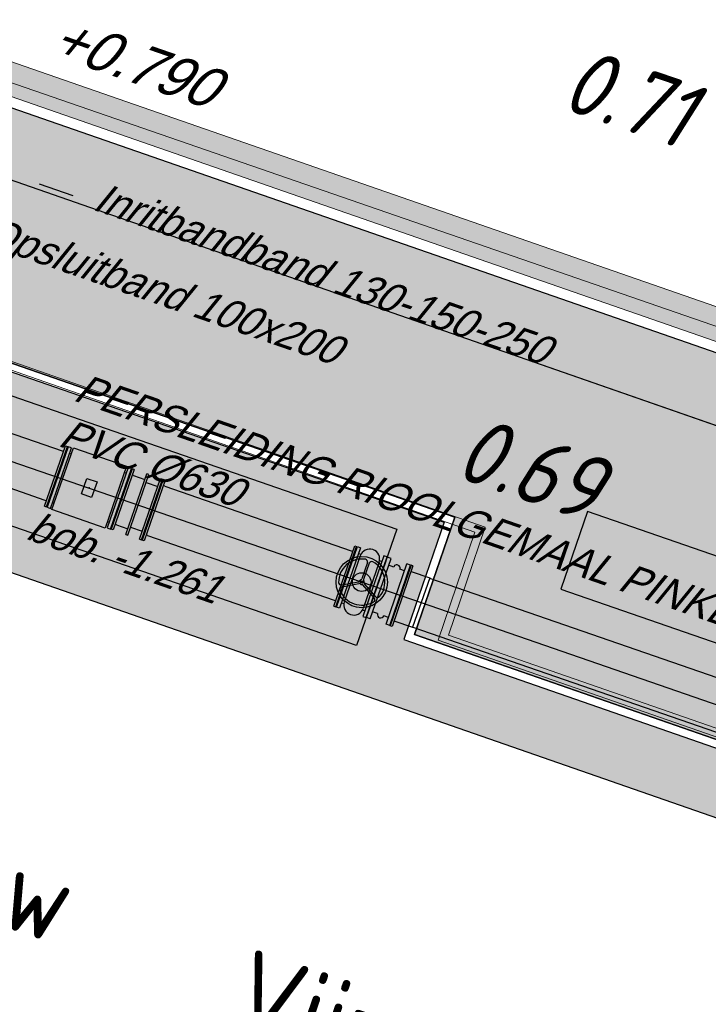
# Model space of a CAD drawing. Header units: metres. Extents: x 128615 to 129083, y 455669 to 456034.
# Tile 120 of 158: x 128913.52 to 128921.9, y 455819.83 to 455831.82. Entities that reach past the tile are written whole.
import ezdxf
from ezdxf.lldxf.tags import DXFTag

# ---------------------------------------------------------------- set-up
doc = ezdxf.new("R2010")
doc.units = ezdxf.units.M
for name, color, linetype, lineweight in [('B-WE-OG-HOOGTELIJN-G', 7, 'Continuous', 18), ('B-XX-GR-HAAG-G', 90, 'GR-HAAG1', 13), ('B-XX-VH-BESTRATING-V', 1, 'Continuous', 18), ('X-XX-AL-T25', 7, 'Continuous', 25)]:
    doc.layers.add(name, color=color, linetype=linetype, lineweight=lineweight)
for name, color, linetype in [('B-XX-GR-GRAS-G', 90, 'Continuous'), ('B-XX-GR-KRUIDEN-G', 98, 'Continuous'), ('B-XX-OG-BEBOUWING-G', 1, 'Continuous'), ('B-XX-RI-AWZI_PERSLEIDING-G_HDSR', 142, 'HDSR_Persleiding'), ('B-XX-RI-AWZI_PERSLEIDING-T25_HDSR', 7, 'Continuous'), ('B-XX-VH-BESTRATING-T25', 7, 'Continuous'), ('B-XX-VH-KANTVERHARDING-G', 60, 'Continuous')]:
    doc.layers.add(name, color=color, linetype=linetype)
doc.styles.add('ISO', font='Iso.shx', dxfattribs={"height": 50})
doc.styles.get("Standard").update_dxf_attribs({"font": 'arial.ttf'})
doc.styles.add('TAUW-ISOCP', font='tcb_isocp.shx')
doc.styles.add('tcb_isocp', font='tcb_isocp.shx')
doc.linetypes.add('GR-HAAG1', pattern='A,6,[176,NLCS.SHX,S=0.125,R=0,X=0,Y=0],-2', length=8)
tags = doc.linetypes.add('HDSR_Persleiding', pattern='A,25,-2,["P",Standard,S=1.5,R=0,X=0,Y=-0.75],-4', length=31).pattern_tags.tags
tags[6] = DXFTag(74, 10)

# ---------------------------------------------------------------- blocks, each defined once
blk = doc.blocks.new('_PETV600')
at = {"color": 0}
for p, q in [((5, 390), (5, -390)), ((30, 390), (5, 390)), ((30, 390), (29.99999999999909, -390)), ((0, 341), (9.094947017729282e-13, -341)), ((30, 317.5), (270, 317.5)), ((49.99999999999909, 317.5), (29.99999999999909, 317.5)), ((270, 317.5), (270, -317.5)), ((29.99999999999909, -317.5), (270, -317.5)), ((49.99999999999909, -317.5), (29.99999999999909, -317.5)), ((29.99999999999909, -390), (5, -390))]:
    blk.add_line(p, q, dxfattribs=at)
blk.add_point((0, 0), dxfattribs=at)
blk = doc.blocks.new('FNW600')
at = {"linetype": 'Continuous'}
blk.add_line((-341.0000000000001, 0), (341, 0), dxfattribs=at)
blk.add_lwpolyline([(390, 45), (-390, 45), (-390, 4), (390, 4)], close=True, dxfattribs=at)
blk = doc.blocks.new('meAF600T')
for p, q in [((45, 317.4999999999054), (75.18616238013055, 317.4999999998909)), ((73.34242446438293, 296.3999999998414), (73.34242446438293, -296.4000000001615)), ((314.8138376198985, 317.499999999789), (345.0000000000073, 317.4999999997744)), ((316.6575755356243, 296.3999999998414), (316.6575755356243, -296.4000000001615)), ((45, -317.5000000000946), (75.186162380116, -317.5000000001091)), ((314.813837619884, -317.500000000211), (345.0000000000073, -317.5000000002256))]:
    blk.add_line(p, q)
at = {"color": 251, "linetype": 'Continuous'}
for p, q in [((183.3000000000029, 245.8856441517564), (183.3000000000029, 36.68459419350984)), ((206.7000000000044, 245.8856441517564), (206.7000000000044, 36.68459419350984)), ((-23.79321426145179, -112.8103248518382), (157.3802095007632, -8.209799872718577)), ((-12.0932142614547, -133.0753193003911), (169.0802095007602, -28.47479432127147)), ((402.093214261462, -133.0753193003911), (220.919790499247, -28.47479432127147)), ((413.7932142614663, -112.8103248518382), (232.6197904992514, -8.209799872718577))]:
    blk.add_line(p, q, dxfattribs=at)
at = {"color": 251}
blk.add_circle((195.0000000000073, -1.527951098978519e-10), 312, dxfattribs=at)
blk.add_circle((195.0000000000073, -1.527951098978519e-10), 113.8483391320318)
at = {"color": 251, "linetype": 'Continuous'}
blk.add_circle((195.0000000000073, -1.527951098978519e-10), 12.92899503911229, dxfattribs=at)
for centre, start, end in [((195.0000000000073, 296.3999999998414), 0, 180), ((195.0000000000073, -296.4000000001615), 180, 0)]:
    blk.add_arc(centre, 121.6575755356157, start, end)
at = {"color": 251}
for centre, radius, start, end in [((195.0000000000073, -1.527951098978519e-10), 280.8, 99.8968534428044, 200.1031465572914), ((152.1000000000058, 245.8856441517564), 31.2, 0, 99.8968534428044), ((237.9000000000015, 245.8856441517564), 31.2, 80.10314655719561, 180), ((195.0000000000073, -1.527951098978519e-10), 280.8, 339.8968534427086, 80.10314655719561), ((-39.39321426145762, -85.79033225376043), 31.2, 200.1031465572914, 300.0000000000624), ((429.3932142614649, -85.79033225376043), 31.2, 239.9999999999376, 339.8968534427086), ((3.50678573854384, -160.0953118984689), 31.2, 120.0000000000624, 219.8968534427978), ((195.0000000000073, -1.527951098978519e-10), 280.8, 219.8968534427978, 320.1031465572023), ((386.4932142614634, -160.0953118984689), 31.2, 320.1031465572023, 59.99999999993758)]:
    blk.add_arc(centre, radius, start, end, dxfattribs=at)
at = {"color": 251, "linetype": 'Continuous'}
for centre, radius, start, end in [((149.5802095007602, 5.300196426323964), 15.6, 300.0000000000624, 353.3440555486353), ((195.0000000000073, -1.527951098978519e-10), 30.12799417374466, 126.6559444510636, 173.3440555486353), ((167.7000000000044, 36.68459419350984), 15.6, 306.6559444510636, 0), ((222.3000000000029, 36.68459419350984), 15.6, 180, 233.3440555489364), ((195.0000000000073, -1.527951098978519e-10), 30.12799417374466, 6.655944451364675, 53.34405554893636), ((240.419790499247, 5.300196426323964), 15.6, 186.6559444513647, 239.9999999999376), ((176.8802095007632, -41.98479062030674), 15.6, 66.65594445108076, 120.0000000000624), ((195.0000000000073, -1.527951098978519e-10), 30.12799417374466, 246.6559444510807, 293.3440555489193), ((213.1197904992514, -41.98479062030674), 15.6, 59.99999999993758, 113.3440555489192)]:
    blk.add_arc(centre, radius, start, end, dxfattribs=at)
at = {"linetype": 'Continuous', "xscale": -1, "rotation": 270}
blk.add_blockref('FNW600', (0, -2.619344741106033e-10), dxfattribs=at)
at = {"rotation": 90}
blk.add_blockref('FNW600', (390.0000000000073, -6.548361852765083e-11), dxfattribs=at)
blk = doc.blocks.new('_FFNW600(2500)')
at = {"color": 0}
for p, q in [((5.000000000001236, 390.0000000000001), (5.000000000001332, -389.9999999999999)), ((30.00000000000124, 390.0000000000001), (5.000000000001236, 390.0000000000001)), ((30.00000000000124, 390.0000000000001), (30.00000000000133, -389.9999999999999)), ((2470.000000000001, -389.9999999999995), (2470.000000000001, 390.0000000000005)), ((2470.000000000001, 390.0000000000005), (2495.000000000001, 390.0000000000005)), ((2495.000000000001, -389.9999999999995), (2495.000000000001, 390.0000000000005)), ((1.241673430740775e-12, 341.0000000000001), (1.325162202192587e-12, -340.9999999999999)), ((50.00000000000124, 317.5000000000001), (30.00000000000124, 317.5000000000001)), ((50.00000000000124, 317.5000000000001), (2450.000000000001, 317.5000000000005)), ((2450.000000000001, 317.5000000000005), (2470.000000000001, 317.5000000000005)), ((2500.000000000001, -340.9999999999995), (2500.000000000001, 341.0000000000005)), ((50.00000000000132, -317.4999999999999), (30.00000000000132, -317.4999999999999)), ((50.00000000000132, -317.4999999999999), (2450.000000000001, -317.4999999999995)), ((2450.000000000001, -317.4999999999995), (2470.000000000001, -317.4999999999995)), ((30.00000000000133, -389.9999999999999), (5.000000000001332, -389.9999999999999)), ((2470.000000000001, -389.9999999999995), (2495.000000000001, -389.9999999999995))]:
    blk.add_line(p, q, dxfattribs=at)
for p in [(1.284305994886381e-12, 1.332267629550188e-13), (2500.000000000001, 4.39648317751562e-13)]:
    blk.add_point(p, dxfattribs=at)
blk = doc.blocks.new('_NT1-600')
for p, q in [((0, 387.5), (0, -387.5)), ((0, 387.5), (48, 387.5)), ((48, 387.5), (48, -387.5)), ((252, 387.5), (252, -387.5)), ((252, 387.5), (300, 387.5)), ((300, 387.5), (300, -387.5)), ((48, 300), (107, 300)), ((187, 300), (252, 300)), ((48, -300), (107, -300)), ((187, -300), (252, -300)), ((0, -387.5), (48, -387.5)), ((252, -387.5), (300, -387.5))]:
    blk.add_line(p, q)
for centre, start, end in [((147, 300), 0, 180), ((147, -300), 180, 0)]:
    blk.add_arc(centre, 40, start, end)
for p in [(0, 0), (300, 0)]:
    blk.add_point(p)
blk = doc.blocks.new('TSNW600')
at = {"linetype": 'Continuous'}
for p, q in [((-317.5, 45), (-317.5, 68.22358192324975)), ((317.5, 45), (317.5, 68.22358192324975))]:
    blk.add_line(p, q, dxfattribs=at)
blk.add_blockref('FNW600', (0, 0), dxfattribs=at)
blk = doc.blocks.new('meDB600T')
for points in [[(67, -399), (67, 399.0000000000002), (751.9999999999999, 399.0000000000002), (751.9999999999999, -399)], [(344.25, -100), (344.25, 100.0000000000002), (474.25, 100.0000000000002), (474.25, -100)]]:
    blk.add_lwpolyline(points, close=True)
for p in [(-1, 0), (409, 0), (818.9999999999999, 0)]:
    blk.add_point(p)
for p, rotation in [((0, 0), 270), ((819.9999999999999, 0), 90)]:
    blk.add_blockref('TSNW600', p, dxfattribs=dict(rotation=rotation))
blk = doc.blocks.new('RV600(400)')
at = {"color": 0}
for p, q in [((5, 390), (5, -390)), ((30, 390), (5, 390)), ((30, 390), (30, -390)), ((180, 390), (180, -390)), ((205, 390), (180, 390)), ((205, 390), (205, -390)), ((370, -390), (370, 390)), ((370, 390), (395, 390)), ((395, -390), (395, 390)), ((0, 341), (0, -341)), ((180, 287.5), (30, 287.5)), ((350, 317.5), (205, 317.5)), ((350, 317.5), (370, 317.5)), ((400, -341), (400, 341)), ((180, -287.5), (30, -287.5)), ((350, -317.5), (205, -317.5)), ((350, -317.5), (370, -317.5)), ((30, -390), (5, -390)), ((370, -390), (395, -390))]:
    blk.add_line(p, q, dxfattribs=at)
blk.add_line((180, -390), (205, -390))
for p in [(0, 0), (400, 0)]:
    blk.add_point(p, dxfattribs=at)

msp = doc.modelspace()

# ---------------------------------------------------------------- hatches: boundary and pattern name
at = {"layer": 'B-XX-GR-GRAS-G'}
h = msp.add_hatch(dxfattribs=at)
h.set_pattern_fill('CROSS', color=256, scale=0.09999999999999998, angle=-116.5632943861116, style=0)
h.set_pattern_definition([(340.9065815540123, (128738.9979208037, 455858.1422880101), (0.8077808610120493, 0.3923519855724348), [0.3174999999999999, -0.9525]), (70.90658155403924, (128739.0960088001, 455857.9403427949), (-0.3923519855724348, 0.8077808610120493), [0.3174999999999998, -0.9524999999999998])])
h.paths.add_polyline_path([(128845.8675353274, 455784.6485665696), (128847.5685110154, 455784.0597697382), (128847.7647766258, 455784.6267616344), (128846.0638009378, 455785.2155584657)])
h.paths.add_polyline_path([(128967.1055860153, 455860.4144094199), (128969.4210054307, 455866.8918425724), (128880.9006920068, 455904.409712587), (128810.0577815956, 455927.1027515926), (128808.0815679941, 455921.3936663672), (128811.5859768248, 455919.9881814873), (128842.9440111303, 455909.6012506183), (128874.3253125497, 455899.2845629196), (128897.3942134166, 455890.0887698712), (128932.249899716, 455875.2515896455), (128958.9784740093, 455863.874893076)])
edge = h.paths.add_edge_path()
edge.add_line((128984.0843231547, 455804.1850891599), (128953.5143684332, 455822.3927003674))
edge.add_line((128953.5143684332, 455822.3927003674), (128931.0817976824, 455759.6371250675))
edge.add_line((128931.0817976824, 455759.6371250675), (128923.691293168, 455762.2048782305))
edge.add_line((128923.691293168, 455762.2048782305), (128914.0269830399, 455765.5502024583))
edge.add_line((128914.0269830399, 455765.5502024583), (128897.845598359, 455770.6508317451))
edge.add_line((128897.845598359, 455770.6508317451), (128884.7246261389, 455774.2573768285))
edge.add_line((128884.7246261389, 455774.2573768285), (128872.548293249, 455777.8537726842))
edge.add_line((128872.548293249, 455777.8537726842), (128866.079626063, 455781.0475949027))
edge.add_line((128866.079626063, 455781.0475949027), (128866.0212588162, 455781.0678178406))
edge.add_line((128866.0212588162, 455781.0678178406), (128863.5642032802, 455773.7248399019))
edge.add_line((128863.5642032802, 455773.7248399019), (128871.5285838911, 455771.3053608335))
edge.add_line((128871.5285838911, 455771.3053608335), (128871.6722959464, 455771.410655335))
edge.add_arc((128873.3846396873, 455770.369334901), 2.004113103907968, 78.24944847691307, 148.6951358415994, ccw=False)
edge.add_line((128873.7927796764, 455772.3314488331), (128875.0821999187, 455772.0165345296))
edge.add_line((128875.0821999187, 455772.0165345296), (128927.2955738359, 455757.61301808))
edge.add_line((128927.2955738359, 455757.61301808), (128956.895554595, 455749.1705929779))
edge.add_line((128956.895554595, 455749.1705929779), (128984.0843231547, 455804.1850891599))
h = msp.add_hatch(dxfattribs=at)
h.set_pattern_fill('DOTS', color=256, scale=0.09999999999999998, angle=-116.5632943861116, style=0)
h.set_pattern_definition([(340.9065815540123, (128738.9979208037, 455858.1422880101), (0.1269369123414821, 0.1240523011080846), [0, -0.15875])])
h.paths.add_polyline_path([(128911.0527209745, 455830.6924677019), (128926.952250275, 455825.1512758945), (128925.7723550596, 455821.7426755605), (128918.3237435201, 455824.3338109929), (128918.8136956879, 455825.7642109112), (128908.5662737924, 455829.3265118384)])
at = {"layer": 'B-XX-GR-HAAG-G'}
h = msp.add_hatch(dxfattribs=at)
h.set_pattern_fill('ANGLE', color=256, scale=0.03999999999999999, angle=-19.09341844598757, style=0)
h.set_pattern_definition([(78.37645749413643, (128738.9979208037, 455858.1422880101), (-0.2736702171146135, 0.05629362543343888), [0.2032, -0.07619999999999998]), (168.3764574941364, (128738.9979208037, 455858.1422880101), (-0.0562936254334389, -0.2736702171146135), [0.2031999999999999, -0.07619999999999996])])
edge = h.paths.add_edge_path()
edge.add_line((128824.0560011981, 455861.2439628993), (128824.3251972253, 455861.9975444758))
edge.add_line((128824.3251972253, 455861.9975444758), (128807.412816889, 455867.9094233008))
edge.add_line((128807.412816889, 455867.9094233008), (128807.5844640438, 455867.0019485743))
edge.add_line((128807.5844640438, 455867.0019485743), (128824.0565718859, 455861.2437634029))
edge.add_line((128911.0524530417, 455830.6925610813), (128923.8730139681, 455826.2243651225))
edge.add_line((128923.8730139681, 455826.2243651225), (128926.9522502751, 455825.1512758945))
edge.add_line((128926.9522502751, 455825.1512758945), (128927.2239480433, 455825.9444302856))
edge.add_line((128927.2239480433, 455825.9444302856), (128912.031396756, 455831.2301135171))
edge.add_line((128912.031396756, 455831.2301135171), (128911.0523500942, 455830.6922639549))
at = {"layer": 'B-XX-GR-KRUIDEN-G'}
h = msp.add_hatch(dxfattribs=at)
h.set_pattern_fill('SWAMP', color=256, scale=0.2, angle=-116.5632943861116, style=0)
h.set_pattern_definition([(340.9065815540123, (128738.9979208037, 455858.1422880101), (3.839350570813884, 3.326515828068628), [0.6349999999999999, -4.444999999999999]), (70.90658155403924, (128739.2979540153, 455858.0384307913), (-0.9611808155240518, 4.988231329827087), [0.3174999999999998, -8.481319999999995]), (70.90658155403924, (128739.3729632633, 455858.0124661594), (-0.9611808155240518, 4.988231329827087), [0.2539999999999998, -8.544819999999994]), (70.90658155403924, (128739.2229447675, 455858.0643954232), (-0.9611808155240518, 4.988231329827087), [0.2539999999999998, -8.544819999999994]), (40.90658155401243, (128739.4479706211, 455857.9865021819), (-0.9611719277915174, 4.988233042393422), [0.2032, -4.876799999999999]), (100.9065815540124, (128739.1479374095, 455858.0903594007), (-4.8005224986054, 1.661717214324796), [0.2032, -4.8768])])
edge = h.paths.add_edge_path()
edge.add_line((128948.4118116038, 455833.4579504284), (128948.6455033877, 455826.0782791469))
edge.add_line((128948.6455033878, 455826.0782791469), (128943.9095911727, 455812.3966981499))
edge.add_line((128943.9095911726, 455812.3966981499), (128941.3888850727, 455813.2785094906))
edge.add_line((128941.3888850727, 455813.2785094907), (128942.1339618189, 455815.4309623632))
edge.add_arc((128932.745274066, 455818.888458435), 10.00508554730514, -20.21683048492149, 71.17534409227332)
edge.add_line((128935.9736453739, 455828.358376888), (128892.1860483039, 455843.579290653))
edge.add_arc((128893.6952972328, 455847.9211051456), 4.596649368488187, -157.04283936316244, -109.16785423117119, ccw=False)
edge.add_arc((128894.4307678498, 455848.232645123), 5.395382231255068, 162.5112662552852, 202.9571606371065, ccw=False)
edge.add_line((128889.2847814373, 455849.8540560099), (128901.8557516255, 455885.6735668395))
edge.add_line((128901.8557516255, 455885.6735668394), (128887.2242848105, 455890.7225570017))
edge.add_line((128887.2242848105, 455890.7225570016), (128887.1817624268, 455890.5997140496))
edge.add_line((128887.1817624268, 455890.5997140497), (128874.5146120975, 455895.1035688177))
edge.add_line((128874.5146120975, 455895.1035688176), (128873.5283828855, 455892.2544503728))
edge.add_arc((128867.280722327, 455871.995513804), 21.20041917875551, 72.86074229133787, 176.4358647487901)
edge.add_line((128846.121308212, 455873.313454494), (128835.0103701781, 455877.1887525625))
edge.add_arc((128817.5916042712, 455889.2204382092), 21.17014088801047, -34.63404912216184, -24.22743715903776)
edge.add_line((128836.8971577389, 455880.5330640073), (128837.0847450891, 455880.5150973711))
edge.add_line((128837.0847450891, 455880.5150973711), (128838.2442237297, 455883.7950644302))
edge.add_line((128838.2442237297, 455883.7950644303), (128838.0851409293, 455883.9110295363))
edge.add_arc((128817.5916042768, 455889.2204382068), 21.17014088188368, -14.52468191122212, 21.05836036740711)
edge.add_line((128837.3478955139, 455896.8272655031), (128838.4437976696, 455897.45125095))
edge.add_line((128838.4437976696, 455897.45125095), (128836.9196742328, 455900.519436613))
edge.add_line((128836.9196742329, 455900.519436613), (128835.8290882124, 455899.9707426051))
edge.add_arc((128817.5916042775, 455889.2204382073), 21.17014088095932, 30.51773535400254, 65.7725628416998)
edge.add_line((128826.2789784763, 455908.5259916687), (128826.2969451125, 455908.713579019))
edge.add_line((128826.2969451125, 455908.7135790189), (128823.0169780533, 455909.8730576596))
edge.add_line((128823.0169780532, 455909.8730576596), (128822.9010129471, 455909.7139748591))
edge.add_arc((128817.591604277, 455889.2204382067), 21.17014088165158, 75.47531808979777, 155.5873596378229)
edge.add_line((128798.3142327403, 455897.9701702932), (128798.1176121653, 455897.9799474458))
edge.add_line((128798.1176121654, 455897.9799474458), (128797.7211869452, 455896.8585281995))
edge.add_line((128797.7211869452, 455896.8585281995), (128793.8072384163, 455898.2133509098))
edge.add_arc((128775.6531717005, 455909.0573338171), 21.14620778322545, -30.85117203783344, -24.45064201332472)
edge.add_line((128794.9029489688, 455900.3047239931), (128795.4902118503, 455900.2458409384))
edge.add_line((128795.4902118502, 455900.2458409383), (128796.7020683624, 455903.7467742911))
edge.add_line((128796.7020683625, 455903.746774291), (128796.1976420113, 455904.0486570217))
edge.add_arc((128775.6531716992, 455909.057333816), 21.14620778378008, -13.70124981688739, 21.18853243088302)
edge.add_line((128795.3698146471, 455916.7003760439), (128797.9082227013, 455917.9559061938))
edge.add_line((128797.9082227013, 455917.9559061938), (128796.4067381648, 455921.1222890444))
edge.add_line((128796.4067381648, 455921.1222890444), (128793.8362756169, 455919.8525566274))
edge.add_arc((128775.6531717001, 455909.0573338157), 21.1462077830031, 30.69740409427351, 65.54935799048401)
edge.add_line((128784.4057815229, 455928.3071110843), (128784.4646645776, 455928.8943739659))
edge.add_line((128784.4646645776, 455928.8943739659), (128780.9637312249, 455930.1062304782))
edge.add_line((128780.9637312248, 455930.1062304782), (128780.6618484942, 455929.6018041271))
edge.add_arc((128775.6531717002, 455909.0573338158), 21.14620778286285, 76.298750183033, 155.5095457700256)
edge.add_line((128756.4094808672, 455917.8233173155), (128755.8262168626, 455917.8979581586))
edge.add_line((128755.8262168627, 455917.8979581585), (128754.6142224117, 455914.3971073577))
edge.add_line((128754.6142224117, 455914.3971073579), (128755.1121866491, 455914.0802848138))
edge.add_arc((128775.6531716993, 455909.057333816), 21.1462077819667, 166.2589379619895, 191.7043835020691)
edge.add_line((128754.9466508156, 455904.7675673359), (128751.1985842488, 455903.6584638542))
edge.add_line((128751.1985842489, 455903.6584638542), (128751.1173775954, 455903.9197317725))
edge.add_line((128751.1173775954, 455903.9197317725), (128741.4969709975, 455907.2999279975))
edge.add_line((128741.4969709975, 455907.2999279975), (128757.0495062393, 455938.2990116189))
edge.add_line((128757.0495062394, 455938.2990116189), (128795.963293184, 455925.5684809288))
edge.add_line((128795.963293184, 455925.5684809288), (128808.0815679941, 455921.3936663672))
edge.add_line((128808.0815679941, 455921.3936663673), (128811.5859768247, 455919.9881814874))
edge.add_line((128811.5859768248, 455919.9881814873), (128842.9440111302, 455909.6012506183))
edge.add_line((128842.9440111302, 455909.6012506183), (128874.3253125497, 455899.2845629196))
edge.add_line((128874.3253125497, 455899.2845629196), (128897.3942134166, 455890.0887698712))
edge.add_line((128897.3942134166, 455890.0887698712), (128932.249899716, 455875.2515896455))
edge.add_line((128932.249899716, 455875.2515896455), (128958.9784740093, 455863.874893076))
edge.add_line((128958.9784740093, 455863.8748930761), (128948.4118116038, 455833.4579504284))
h.paths.add_polyline_path([(128845.694092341, 455904.4570519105), (128848.0856081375, 455905.5477301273), (128849.2310223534, 455903.2376735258), (128848.6444501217, 455901.5319182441), (128846.8291906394, 455902.1678003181)], flags=16)
at = {"layer": 'B-XX-VH-BESTRATING-V'}
h = msp.add_hatch(dxfattribs=at)
h.set_pattern_fill('BRICK', color=256, scale=0.03307086, angle=-116.5097316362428)
h.set_pattern_definition([(340.9065815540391, (128782.926339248, 455849.4786328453), (0.0686929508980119, 0.1984471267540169), []), (70.90658155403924, (128782.926339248, 455849.4786328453), (-0.3968942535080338, 0.1373859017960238), [0.2099999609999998, -0.2099999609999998]), (70.90658155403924, (128783.1247863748, 455849.4099398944), (-0.3968942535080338, 0.1373859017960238), [-0.2099999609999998, 0.2099999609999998])])
edge = h.paths.add_edge_path()
edge.add_arc((128879.3936255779, 455805.876259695), 4.601891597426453, 69.65643380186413, 160.8966683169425, ccw=False)
edge.add_line((128880.9934671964, 455810.1911076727), (128924.3141953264, 455795.1533938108))
edge.add_arc((128927.7884713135, 455804.2752318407), 9.761071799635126, 249.1494361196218, 341.8216779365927)
edge.add_line((128937.0623695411, 455801.2300168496), (128942.0115575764, 455815.4747647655))
edge.add_arc((128932.7452740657, 455818.8884584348), 9.875085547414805, 339.7762308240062, 431.1775957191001)
edge.add_line((128935.9313305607, 455828.2354557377), (128892.1413870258, 455843.4571851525))
edge.add_arc((128893.9661163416, 455848.2104546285), 5.091483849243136, 160.6539968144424, 248.9987380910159, ccw=False)
edge.add_line((128889.1621217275, 455849.8971210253), (128901.6898106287, 455885.5933068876))
edge.add_line((128901.6898106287, 455885.5933068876), (128887.1807336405, 455890.6000690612))
edge.add_line((128887.1807336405, 455890.6000690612), (128887.0472073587, 455890.2230276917))
edge.add_line((128887.0472073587, 455890.2230276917), (128901.1792229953, 455885.34635333))
edge.add_line((128901.1792229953, 455885.34635333), (128888.7847076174, 455850.0296298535))
edge.add_arc((128893.9661163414, 455848.2104546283), 5.491483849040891, 160.6539968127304, 249.0667786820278)
edge.add_line((128892.0041211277, 455843.0814225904), (128935.8011466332, 455827.857231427))
edge.add_arc((128932.7452740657, 455818.888458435), 9.475085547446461, -20.24600750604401, 71.18481212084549, ccw=False)
edge.add_line((128941.6349457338, 455815.6095891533), (128936.683389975, 455801.3580264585))
edge.add_arc((128927.7884713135, 455804.2752318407), 9.36107179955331, 249.1132310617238, 341.8424167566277, ccw=False)
edge.add_line((128924.4510408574, 455795.5293057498), (128881.0276453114, 455810.6025633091))
edge.add_arc((128879.3920985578, 455805.8776308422), 5.000000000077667, 70.9065815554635, 160.9065815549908)
edge.add_line((128874.6671660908, 455807.5131775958), (128865.6289427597, 455781.5539549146))
edge.add_line((128865.6289427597, 455781.5539549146), (128866.0087595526, 455781.4282871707))
edge.add_line((128866.0087595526, 455781.4282871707), (128875.0451606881, 455807.3823338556))
h = msp.add_hatch(dxfattribs=at)
h.set_pattern_fill('BRICK', color=256, scale=0.03307086, angle=-116.5097316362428)
h.set_pattern_definition([(340.9065815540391, (128782.2541774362, 455860.6466875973), (0.06869295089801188, 0.1984471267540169), []), (70.90658155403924, (128782.2541774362, 455860.6466875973), (-0.3968942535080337, 0.1373859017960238), [0.2099999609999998, -0.2099999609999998]), (70.90658155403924, (128782.452624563, 455860.5779946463), (-0.3968942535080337, 0.1373859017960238), [-0.2099999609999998, 0.2099999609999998])])
edge = h.paths.add_edge_path()
edge.add_line((128934.9965740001, 455808.6128771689), (128936.3447550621, 455812.5020914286))
edge.add_arc((128926.3214055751, 455815.6933505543), 10.51910974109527, 342.3394349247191, 433.3339419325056)
edge.add_line((128929.3382132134, 455825.7705794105), (128891.2618621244, 455839.0179500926))
edge.add_arc((128889.684886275, 455833.6324047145), 5.611679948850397, 73.67910536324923, 160.0409324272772)
edge.add_line((128884.4102622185, 455835.547944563), (128879.8481947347, 455822.5359907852))
edge.add_arc((128884.5052695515, 455820.4112389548), 5.118878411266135, 155.4755497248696, 251.273072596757)
edge.add_line((128882.8618120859, 455815.5633565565), (128921.8744891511, 455802.0601289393))
edge.add_arc((128925.1878598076, 455811.8400681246), 10.32596898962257, 251.2840020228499, 341.7881409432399)
edge = h.paths.add_edge_path(flags=16)
edge.add_arc((128884.7087189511, 455820.4987461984), 4.869812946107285, 157.1962172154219, 249.35060120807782, ccw=False)
edge.add_line((128880.2195424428, 455822.3861710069), (128884.7869772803, 455835.4134424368))
edge.add_arc((128889.6848862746, 455833.6324047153), 5.211679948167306, 73.78688577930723, 160.0171010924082, ccw=False)
edge.add_line((128891.1400441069, 455838.6368151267), (128929.2151549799, 455825.3898755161))
edge.add_arc((128926.3214055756, 455815.6933505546), 10.11910974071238, -17.632023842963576, 73.38323445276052, ccw=False)
edge.add_line((128935.9651349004, 455812.6282458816), (128934.6175901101, 455808.7408671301))
edge.add_arc((128925.1878598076, 455811.8400681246), 9.925968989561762, 251.2884669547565, 341.80623247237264, ccw=False)
edge.add_line((128922.003572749, 455802.4387290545), (128882.9913864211, 455815.9417902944))
h = msp.add_hatch(dxfattribs=at)
h.set_pattern_fill('AR-B88', color=256, scale=0.001999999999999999, angle=-116.5632943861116, style=0)
h.set_pattern_definition([(340.9065815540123, (128896.666281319, 455818.3706698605), (0.1329372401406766, 0.384042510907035), []), (70.90658155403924, (128896.666281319, 455818.3706698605), (-0.0590840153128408, 0.4505111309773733), [0.4063999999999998, -0.4063999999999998])])
h.paths.add_polyline_path([(128903.1006436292, 455820.5219799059), (128903.1424687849, 455820.6428086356), (128901.3965955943, 455821.2568492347), (128902.1232460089, 455823.3219861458), (128897.8935619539, 455824.8035208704), (128897.161731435, 455822.6186758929), (128896.0251698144, 455823.0006685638), (128896.5994016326, 455824.6981174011), (128895.9619059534, 455824.9143546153), (128892.5727969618, 455815.3195684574), (128891.9256020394, 455813.487317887)])
h.paths.add_polyline_path([(128912.5362884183, 455813.9248309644, 0.126438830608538), (128910.8496551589, 455814.0049265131), (128913.911523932, 455812.9450311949, 0.1264418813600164)], flags=17)
h.paths.add_polyline_path([(128934.4944158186, 455808.7824508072), (128934.6879351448, 455809.3407127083), (128932.5034253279, 455810.0853486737), (128932.4916922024, 455810.0514528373), (128928.6716235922, 455811.4285937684), (128928.2728600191, 455810.3495815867), (128907.6336242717, 455817.4939027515), (128908.1031673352, 455818.8980826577), (128903.1424687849, 455820.6428086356), (128903.1006436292, 455820.5219799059), (128904.9521170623, 455817.5807877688), (128903.3930699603, 455816.5993713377), (128909.9149393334, 455814.328487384), (128910.6301474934, 455814.0809112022, -0.1438755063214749), (128912.5362884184, 455813.9248309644, -0.1438790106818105), (128914.1310363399, 455812.8690448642), (128915.9374518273, 455812.2437367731), (128915.9702723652, 455812.3408086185), (128919.761342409, 455811.0234336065), (128920.5824201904, 455810.7381138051), (128920.6043468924, 455810.7998526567), (128925.1615021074, 455809.2123841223), (128925.0218121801, 455808.8103773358), (128933.0894641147, 455806.0499335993, 0.07890169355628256)])
h.paths.add_polyline_path([(128913.4214955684, 455826.5577795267), (128907.9126112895, 455828.4664839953), (128907.291382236, 455826.7436716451), (128910.4660997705, 455825.6617390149), (128910.598853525, 455826.070071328), (128912.9668540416, 455825.2455975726)])
h.paths.add_polyline_path([(128928.1841430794, 455825.6109018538), (128927.318551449, 455825.9120235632), (128925.8453587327, 455821.6114020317), (128918.1968890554, 455824.2720617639), (128918.6868343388, 455825.7024415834), (128908.4482456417, 455829.2616718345), (128908.2828867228, 455829.3191553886), (128907.1547294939, 455828.7195497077), (128907.9126112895, 455828.4664839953), (128913.4214955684, 455826.5577795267), (128912.9668540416, 455825.2455975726), (128913.0232214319, 455825.2259719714), (128926.4605027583, 455820.5474739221)])

# ---------------------------------------------------------------- linework, layer by layer
at = {"layer": 'B-XX-GR-GRAS-G'}
for points in [[(128911.0527209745, 455830.6924677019), (128926.952250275, 455825.1512758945), (128925.7723550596, 455821.7426755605), (128918.3237435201, 455824.3338109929), (128918.8136956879, 455825.7642109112), (128908.5662737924, 455829.3265118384), (128911.0527209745, 455830.6924677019)], [(128920.429774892, 455825.8323043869), (128920.1026655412, 455824.8873178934), (128924.7202682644, 455823.288923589), (128925.0473776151, 455824.2339100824), (128920.429774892, 455825.8323043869)]]:
    msp.add_lwpolyline(points, dxfattribs=at)
at = {"layer": 'B-XX-GR-HAAG-G'}
msp.add_lwpolyline([(128911.0524530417, 455830.6925610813), (128923.8730139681, 455826.2243651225), (128926.9522502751, 455825.1512758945), (128927.2239480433, 455825.9444302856), (128912.031396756, 455831.2301135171), (128911.0523500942, 455830.6922639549)], dxfattribs=at)
at = {"layer": 'B-XX-OG-BEBOUWING-G'}
msp.add_lwpolyline([(128886.5485063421, 455834.6513571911), (128888.779846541, 455833.83379106), (128887.8539897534, 455831.1179778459), (128903.0135408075, 455825.858170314), (128903.7482566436, 455827.9511564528), (128906.5318408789, 455827.0025206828), (128910.4660997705, 455825.6617390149), (128910.5988535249, 455826.0700713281), (128913.0232214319, 455825.2259719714), (128926.4605027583, 455820.5474739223)], dxfattribs=at)
msp.add_lwpolyline([(128910.5327165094, 455826.6546444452), (128911.0233805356, 455828.0721241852), (128918.110779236, 455825.6188040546), (128917.6201152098, 455824.2013243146)], close=True, dxfattribs=at)
at = {"layer": 'B-XX-RI-AWZI_PERSLEIDING-G_HDSR'}
for p, q in [((128912.9996204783, 455826.9303654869), (128914.0391056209, 455826.5705452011)), ((128913.8265754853, 455825.89542507), (128914.0817207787, 455826.6325145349)), ((128913.8502001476, 455825.8872473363), (128914.1053454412, 455826.6243368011)), ((128913.8709534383, 455825.9319161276), (128914.0940420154, 455826.5763969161)), ((128914.0391056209, 455826.5705452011), (128914.0580053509, 455826.5640030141)), ((128914.0817207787, 455826.6325145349), (128914.1053454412, 455826.6243368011)), ((128912.7919060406, 455826.3302990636), (128913.8313911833, 455825.9704787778)), ((128913.8313911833, 455825.9704787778), (128913.8502909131, 455825.9639365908)), ((128913.8265754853, 455825.89542507), (128913.8502001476, 455825.8872473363))]:
    msp.add_line(p, q, dxfattribs=at)
for points in [[(128911.3568178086, 455826.0730792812), (128911.478069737, 455826.4233640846, -0.4139083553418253), (128912.3042917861, 455826.8252054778), (128918.4059795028, 455824.7229576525)], [(128918.4059795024, 455824.7229576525), (128934.679664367, 455819.0897824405, -0.198912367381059), (128936.4827188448, 455817.4893261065), (128937.042520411, 455816.336797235, -0.1989123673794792), (128937.1857789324, 455813.9301516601), (128918.5764735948, 455760.1697129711)]]:
    msp.add_lwpolyline(points, format="xyb", dxfattribs=at)
at = {"layer": 'B-XX-RI-AWZI_PERSLEIDING-G_HDSR', "linetype": 'Continuous'}
for points in [[(128918.5090189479, 455825.0206283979), (128934.7827038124, 455819.3874531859, -0.1989123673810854), (128936.7660637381, 455817.6269512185), (128937.3258653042, 455816.474422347, -0.1989123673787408), (128937.4834496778, 455813.8271122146), (128918.8741443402, 455760.0666735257)], [(128918.3029400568, 455824.4252869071), (128934.5766249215, 455818.792111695, -0.1989123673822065), (128936.1993739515, 455817.3517009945), (128936.7591755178, 455816.199172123, -0.1989123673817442), (128936.8881081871, 455814.0331911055), (128918.2788028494, 455760.2727524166)]]:
    msp.add_lwpolyline(points, format="xyb", dxfattribs=at)
at = {"layer": 'B-XX-RI-AWZI_PERSLEIDING-G_HDSR'}
msp.add_point((128913.9824977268, 455826.2541565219), dxfattribs=at)
at = {"layer": 'B-XX-VH-BESTRATING-T25'}
msp.add_line((128913.7610060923, 455829.8185675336), (128914.1684252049, 455829.6775384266), dxfattribs=at)
msp.add_lwpolyline([(128913.2466377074, 455831.0236203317, 0, 0, 0), (128913.2270089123, 455831.0696063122, 0, 0.03825999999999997, 0), (128913.2285046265, 455831.0661021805, 0.03825999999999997, 0.07071999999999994, 0), (128913.2327562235, 455831.0561416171, 0.07071999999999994, 0.09237999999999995, 0), (128913.2391277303, 455831.0412145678, 0.09237999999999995, 0.09999999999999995, 0), (128913.2466377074, 455831.0236203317, 0.09999999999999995, 0.09237999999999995, 0), (128913.2541476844, 455831.0060260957, 0.09237999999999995, 0.07071999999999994, 0), (128913.2605191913, 455830.9910990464, 0.07071999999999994, 0.03825999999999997, 0), (128913.2647707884, 455830.9811384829, 0.03825999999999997, 0, 0), (128913.2662665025, 455830.9776343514, 0, 0, 0), (128913.2466377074, 455831.0236203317, 0, 0, 0), (128913.761006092, 455829.8185675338, 0, 0, 0)], format="xyseb", dxfattribs=at)
at = {"layer": 'B-XX-VH-BESTRATING-V'}
msp.add_line((128890.6439354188, 455838.9352200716), (128929.6975344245, 455825.4167227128), dxfattribs=at)
for points in [[(128929.3382132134, 455825.7705794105, -0.4193066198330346), (128936.3447550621, 455812.5020914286), (128934.9965740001, 455808.6128771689, -0.4167930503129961), (128921.8744891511, 455802.0601289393), (128912.8104186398, 455805.1704902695), (128897.4071440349, 455810.5314327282), (128890.4454780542, 455812.9398947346), (128882.8618120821, 455815.5633565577, -0.4441704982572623), (128879.8481947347, 455822.5359907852), (128881.6349569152, 455827.6345950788), (128884.4102622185, 455835.547944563, -0.3957353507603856), (128891.2618621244, 455839.0179500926), (128898.3960434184, 455836.5361136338)], [(128929.2151549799, 455825.3898755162, -0.4194130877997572), (128935.9651349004, 455812.6282458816), (128934.6175901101, 455808.7408671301, -0.416862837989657), (128922.0035727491, 455802.4387290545), (128912.9410741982, 455805.548550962), (128897.5382736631, 455810.9093284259), (128890.5762570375, 455813.3179117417), (128882.9913864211, 455815.9417902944, -0.4453794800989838), (128880.2195424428, 455822.3861710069), (128882.0124482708, 455827.5023064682), (128884.7869772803, 455835.4134424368, -0.3950713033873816), (128891.140044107, 455838.6368151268), (128898.2646171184, 455836.1583211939)]]:
    msp.add_lwpolyline(points, format="xyb", close=True, dxfattribs=at)
for points in [[(128908.9606515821, 455829.203223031), (128910.0329420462, 455828.8451725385), (128919.1842289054, 455825.6425903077), (128918.7403372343, 455824.3282608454), (128928.9563092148, 455820.7713320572)], [(128908.8321014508, 455829.1407198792), (128910.0005884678, 455828.7505482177), (128919.057836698, 455825.5808757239), (128918.6138945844, 455824.2663969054), (128929.0180378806, 455820.6439518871)]]:
    msp.add_lwpolyline(points, dxfattribs=at)
at = {"layer": 'B-XX-VH-KANTVERHARDING-G'}
msp.add_lwpolyline([(128929.1751966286, 455825.2661343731, -0.4194490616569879), (128935.8417512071, 455812.6692254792), (128934.4944158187, 455808.7824508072, -0.4168864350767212), (128922.0455216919, 455802.561775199), (128912.9835372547, 455805.6714206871), (128897.5808907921, 455811.0321445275), (128890.618760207, 455813.4407672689), (128883.033487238, 455816.0647850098, -0.4458063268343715), (128880.3401746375, 455822.3373203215), (128882.1351329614, 455827.4593126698), (128884.9094035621, 455835.3697118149, -0.3948388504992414), (128891.1005322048, 455838.5129187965), (128898.2219035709, 455836.0355386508)], format="xyb", close=True, dxfattribs=at)
for points in [[(128908.5662737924, 455829.3265118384), (128918.813695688, 455825.7642109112), (128918.3237435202, 455824.3338109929), (128925.7833163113, 455821.7388624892), (128927.2239480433, 455825.9444302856)], [(128908.4482456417, 455829.2616718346), (128918.6868343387, 455825.7024415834), (128918.1968890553, 455824.2720617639), (128925.8453587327, 455821.6114020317), (128927.3185514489, 455825.9120235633)]]:
    msp.add_lwpolyline(points, dxfattribs=at)

# ---------------------------------------------------------------- block references
at = {"layer": 'B-XX-RI-AWZI_PERSLEIDING-G_HDSR'}
for name, p, xscale, yscale, zscale, rotation in [('meDB600T', (128913.9834427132, 455826.2538294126), 0.0009999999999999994, 0.0009999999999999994, 0.0009999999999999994, 340.9065815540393), ('RV600(400)', (128915.1363262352, 455825.8547560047), 0.001, 0.001, 0.001, 160.9065818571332), ('_FFNW600(2500)', (128915.1363262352, 455825.8547560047), 0.0009999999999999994, 0.0009999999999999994, 0.0009999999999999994, 340.9065815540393), ('meAF600T', (128917.4987924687, 455825.0369826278), 0.0009999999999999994, 0.0009999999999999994, 0.0009999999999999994, 340.9065815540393), ('_NT1-600', (128918.1508331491, 455824.8112771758), 0.001, 0.001, 0.001, 160.9065818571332), ('_PETV600', (128918.1508331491, 455824.8112771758), 0.0009999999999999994, 0.0009999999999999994, 0.0009999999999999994, 340.9065815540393)]:
    msp.add_blockref(name, p, dxfattribs=dict(at, xscale=xscale, yscale=yscale, zscale=zscale, rotation=rotation))

# ---------------------------------------------------------------- texts
at = {"layer": 'B-WE-OG-HOOGTELIJN-G'}
for s, height, rotation, style, oblique, p in [('+0.790', 0.4999999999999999, 340.9065796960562, 'TAUW-ISOCP', 20.00023775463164, (128913.8715864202, 455831.4052431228)), ('0.71', 0.7999999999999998, 341.1994003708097, 'ISO', 13.5, (128920.073607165, 455830.7488694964, 0.707781)), ('0.69', 0.7999999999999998, 341.1994003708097, 'ISO', 13.5, (128918.7820635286, 455826.2628865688, 0.691583))]:
    msp.add_text(s, height=height, rotation=rotation, dxfattribs=dict(at, style=style, oblique=oblique)).set_placement(p)
at = {"layer": 'B-XX-RI-AWZI_PERSLEIDING-T25_HDSR', "style": 'tcb_isocp', "oblique": 20.00023775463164}
for s, p in [('PERSLEIDING RIOOLGEMAAL PINKEPAD', (128914.1605325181, 455827.1875066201)), ('PVC %%129630', (128913.9750695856, 455826.6349076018)), ('bob. -1.261', (128913.5840075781, 455825.5035793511))]:
    msp.add_text(s, height=0.36, rotation=340.8032459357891, dxfattribs=at).set_placement(p)
at = {"layer": 'B-XX-VH-BESTRATING-T25', "style": 'TAUW-ISOCP', "oblique": 20.00023775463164}
for s, height, rotation, p in [('Inritbandband 130-150-250', 0.3599999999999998, 340.9065831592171, (128914.3959628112, 455829.5099909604)), ('Opsluitband 100x200', 0.36, 340.906581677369, (128913.0439529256, 455829.0999122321))]:
    msp.add_text(s, height=height, rotation=rotation, dxfattribs=at).set_placement(p)
at = {"layer": 'X-XX-AL-T25', "style": 'ISO'}
for s, p in [('Harkroostergebouw', (128903.811663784, 455824.0171309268)), ('Vijzelgemaal-1', (128916.0195627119, 455819.5790601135))]:
    msp.add_text(s, height=0.9975393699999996, rotation=341.187282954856, dxfattribs=at).set_placement(p)

doc.saveas('drawing.dxf')
